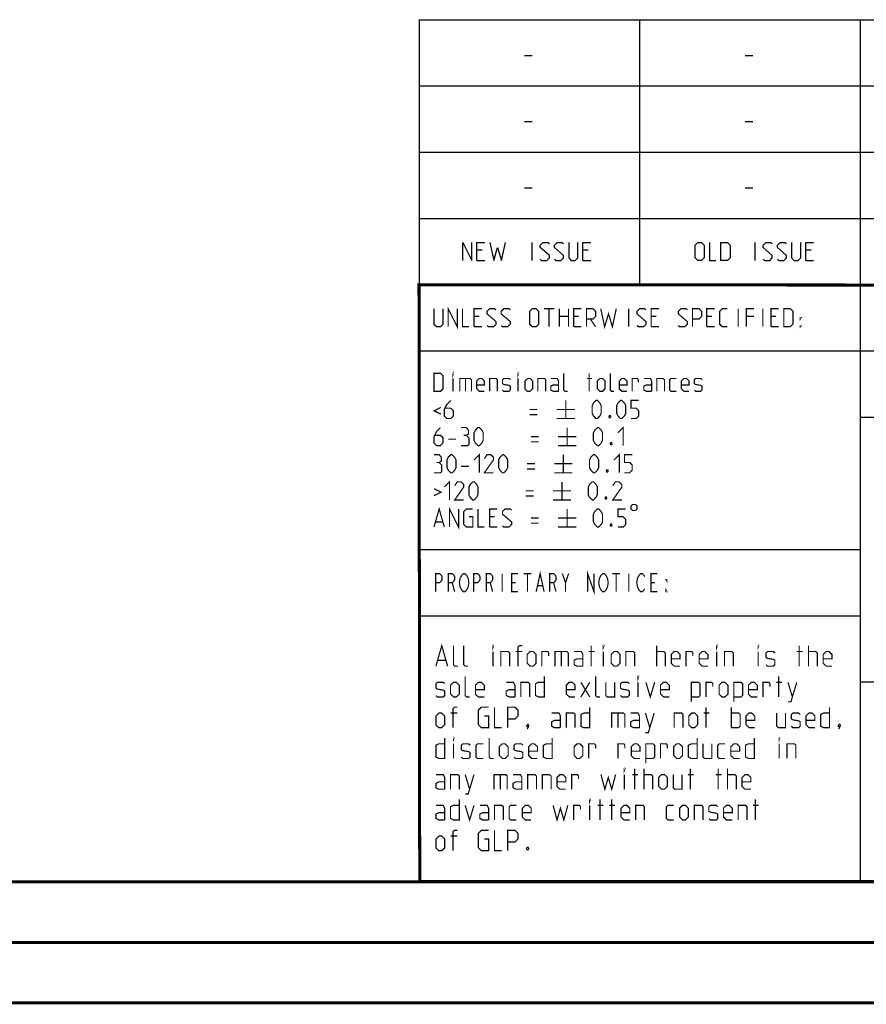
# Model space of a CAD drawing. Header units: millimetres. Extents: x 0 to 420, y 0 to 297.
# Tile 5 of 13: x 214 to 284, y 0 to 81. Entities that reach past the tile are written whole.
import ezdxf

# ---------------------------------------------------------------- set-up
doc = ezdxf.new("R2010")
doc.units = ezdxf.units.MM
doc.header["$LTSCALE"] = 23.1
doc.layers.get('0').update_dxf_attribs({"linetype": 'CONTINUOUS'})

msp = doc.modelspace()

# ---------------------------------------------------------------- linework, layer by layer
at = {"color": 2, "linetype": 'CONTINUOUS'}
for p, q in [((246.8497, 81.4948), (409.8097, 81.4948)), ((246.8497, 81.4948), (246.8497, 10.1248)), ((265.1297, 81.4948), (265.1297, 59.5348)), ((283.4097, 81.4948), (283.4097, 10.1248)), ((255.5968, 78.5355), (256.2397, 78.5355)), ((273.8768, 78.5355), (274.5197, 78.5355)), ((246.8497, 76.0048), (409.8097, 76.0048)), ((255.5968, 73.0455), (256.2397, 73.0455)), ((273.8768, 73.0455), (274.5197, 73.0455)), ((246.8497, 70.5148), (409.8097, 70.5148)), ((255.5968, 67.5555), (256.2397, 67.5555)), ((273.8768, 67.5555), (274.5197, 67.5555)), ((246.8497, 65.0248), (409.8097, 65.0248)), ((256.2218, 61.5298), (256.2218, 63.0298)), ((274.6982, 61.5298), (274.6982, 63.0298)), ((252.079, 62.387), (251.6504, 62.387)), ((260.8647, 62.387), (260.4361, 62.387)), ((279.3411, 62.387), (278.9125, 62.387)), ((251.6504, 61.5298), (252.2932, 61.5298)), ((260.4361, 61.5298), (261.0789, 61.5298)), ((278.9125, 61.5298), (279.5554, 61.5298)), ((246.8497, 59.5348), (409.8097, 59.5348)), ((246.8497, 54.0448), (356.5297, 54.0448)), ((283.4097, 48.5548), (338.2497, 48.5548)), ((246.8497, 37.5748), (283.4097, 37.5748)), ((246.8497, 32.0848), (283.4097, 32.0848)), ((283.4097, 26.5948), (301.6897, 26.5948)), ((246.8497, 10.1248), (409.8097, 10.1248))]:
    msp.add_line(p, q, dxfattribs=at)
at = {"color": 7, "linetype": 'CONTINUOUS'}
for p, q in [((246.9195, 10.2171), (246.8474, 59.5185)), ((246.8681, 59.5058), (409.628, 59.4942)), ((409.86, 10.0737), (25.007, 10.0134))]:
    msp.add_line(p, q, dxfattribs=at)
at = {"color": 2, "linetype": 'CONTINUOUS'}
for points in [[(250.4718, 61.5298), (250.4718, 63.0298), (251.2218, 61.5298), (251.2218, 63.0298)], [(251.6504, 61.5298), (251.6504, 63.0298), (252.2932, 63.0298)], [(252.7218, 63.0298), (253.0432, 61.5298), (253.3647, 62.6013), (253.6861, 61.5298), (254.0075, 63.0298)], [(256.9004, 61.637), (257.0075, 61.5298), (257.4361, 61.5298), (257.6504, 61.7441), (257.6504, 61.9584), (256.9004, 62.6013), (256.9004, 62.8155), (257.1147, 63.0298), (257.5432, 63.0298), (257.6504, 62.9227)], [(258.079, 61.637), (258.1861, 61.5298), (258.6147, 61.5298), (258.8289, 61.7441), (258.8289, 61.9584), (258.079, 62.6013), (258.079, 62.8155), (258.2932, 63.0298), (258.7218, 63.0298), (258.8289, 62.9227)], [(259.2575, 63.0298), (259.2575, 61.7441), (259.4718, 61.5298), (259.7932, 61.5298), (260.0075, 61.7441), (260.0075, 63.0298)], [(260.4361, 61.5298), (260.4361, 63.0298), (261.0789, 63.0298)], [(269.734, 61.7441), (269.734, 62.8155), (269.9482, 63.0298), (270.2697, 63.0298), (270.4839, 62.8155), (270.4839, 61.7441), (270.2697, 61.5298), (269.9482, 61.5298), (269.734, 61.7441)], [(270.9125, 63.0298), (270.9125, 61.5298), (271.4482, 61.5298)], [(271.8768, 61.5298), (271.8768, 63.0298), (272.4125, 63.0298), (272.6268, 62.8155), (272.6268, 61.7441), (272.4125, 61.5298), (271.8768, 61.5298)], [(275.3768, 61.637), (275.484, 61.5298), (275.9125, 61.5298), (276.1268, 61.7441), (276.1268, 61.9584), (275.3768, 62.6013), (275.3768, 62.8155), (275.5911, 63.0298), (276.0197, 63.0298), (276.1268, 62.9227)], [(276.5554, 61.637), (276.6625, 61.5298), (277.0911, 61.5298), (277.3054, 61.7441), (277.3054, 61.9584), (276.5554, 62.6013), (276.5554, 62.8155), (276.7697, 63.0298), (277.1982, 63.0298), (277.3054, 62.9227)], [(277.7339, 63.0298), (277.7339, 61.7441), (277.9482, 61.5298), (278.2697, 61.5298), (278.4839, 61.7441), (278.4839, 63.0298)], [(278.9125, 61.5298), (278.9125, 63.0298), (279.5554, 63.0298)]]:
    msp.add_lwpolyline(points, dxfattribs=at)
at = {"color": 7, "linetype": 'CONTINUOUS', "const_width": 0.25}
for points in [[(246.906, 9.9543), (246.8462, 59.6389)], [(246.8597, 59.511), (409.6521, 59.467)], [(409.8307, 10.048), (25, 10)], [(20, 5), (415, 5)], [(420, 0), (0, 0)]]:
    msp.add_lwpolyline(points, dxfattribs=at)
at = {"color": 2, "linetype": 'CONTINUOUS', "const_width": 0.1}
for points in [[(248.0907, 57.5398), (248.0907, 56.2541), (248.305, 56.0398), (248.6264, 56.0398), (248.8407, 56.2541), (248.8407, 57.5398)], [(249.2693, 56.0398), (249.2693, 57.5398), (250.0193, 56.0398), (250.0193, 57.5398)], [(250.4479, 57.5398), (250.4479, 56.0398), (250.9836, 56.0398)], [(251.4122, 56.0398), (251.4122, 57.5398), (252.055, 57.5398)], [(252.4836, 56.147), (252.5907, 56.0398), (253.0193, 56.0398), (253.2336, 56.2541), (253.2336, 56.4684), (252.4836, 57.1113), (252.4836, 57.3255), (252.6979, 57.5398), (253.1264, 57.5398), (253.2336, 57.4327)], [(253.6622, 56.147), (253.7693, 56.0398), (254.1979, 56.0398), (254.4122, 56.2541), (254.4122, 56.4684), (253.6622, 57.1113), (253.6622, 57.3255), (253.8764, 57.5398), (254.305, 57.5398), (254.4122, 57.4327)], [(256.0193, 56.2541), (256.0193, 57.3255), (256.2336, 57.5398), (256.555, 57.5398), (256.7693, 57.3255), (256.7693, 56.2541), (256.555, 56.0398), (256.2336, 56.0398), (256.0193, 56.2541)], [(257.1979, 57.5398), (258.055, 57.5398)], [(257.6264, 56.0398), (257.6264, 57.5398)], [(258.4836, 56.0398), (258.4836, 57.5398)], [(259.2336, 57.5398), (259.2336, 56.0398)], [(259.6622, 56.0398), (259.6622, 57.5398), (260.305, 57.5398)], [(260.7336, 56.0398), (260.7336, 57.5398), (261.2693, 57.5398), (261.4836, 57.3255), (261.4836, 56.897), (261.2693, 56.6827), (260.7336, 56.6827)], [(261.9122, 57.5398), (262.2336, 56.0398), (262.555, 57.1113), (262.8764, 56.0398), (263.1979, 57.5398)], [(264.2336, 56.0398), (264.2336, 57.5398)], [(264.9122, 56.147), (265.0193, 56.0398), (265.4479, 56.0398), (265.6622, 56.2541), (265.6622, 56.4684), (264.9122, 57.1113), (264.9122, 57.3255), (265.1265, 57.5398), (265.555, 57.5398), (265.6622, 57.4327)], [(266.0907, 56.0398), (266.0907, 57.5398), (266.7336, 57.5398)], [(268.3407, 56.147), (268.4479, 56.0398), (268.8764, 56.0398), (269.0907, 56.2541), (269.0907, 56.4684), (268.3407, 57.1113), (268.3407, 57.3255), (268.555, 57.5398), (268.9836, 57.5398), (269.0907, 57.4327)], [(269.5193, 56.0398), (269.5193, 57.5398), (270.055, 57.5398), (270.2693, 57.3255), (270.2693, 56.897), (270.055, 56.6827), (269.5193, 56.6827)], [(270.6979, 56.0398), (270.6979, 57.5398), (271.3407, 57.5398)], [(272.4122, 56.0398), (271.9836, 56.0398), (271.7693, 56.2541), (271.7693, 57.3255), (271.9836, 57.5398), (272.4122, 57.5398)], [(273.305, 56.0398), (273.305, 57.5398)], [(273.9836, 56.0398), (273.9836, 57.5398), (274.6264, 57.5398)], [(275.3407, 56.0398), (275.3407, 57.5398)], [(276.0193, 56.0398), (276.0193, 57.5398), (276.6622, 57.5398)], [(277.0907, 56.0398), (277.0907, 57.5398), (277.6265, 57.5398), (277.8407, 57.3255), (277.8407, 56.2541), (277.6265, 56.0398), (277.0907, 56.0398)], [(251.8407, 56.897), (251.4122, 56.897)], [(258.4836, 56.897), (259.2336, 56.897)], [(260.0907, 56.897), (259.6622, 56.897)], [(261.055, 56.6827), (261.4836, 56.0398)], [(266.5193, 56.897), (266.0907, 56.897)], [(271.1265, 56.897), (270.6979, 56.897)], [(274.6264, 56.897), (273.9836, 56.897)], [(276.4479, 56.897), (276.0193, 56.897)], [(278.4479, 56.6827), (278.4479, 56.7898), (278.5193, 56.7898), (278.4479, 56.6827)], [(251.4122, 56.0398), (252.055, 56.0398)], [(259.6622, 56.0398), (260.305, 56.0398)], [(266.0907, 56.0398), (266.7336, 56.0398)], [(270.6979, 56.0398), (271.3407, 56.0398)], [(276.0193, 56.0398), (276.6622, 56.0398)], [(278.4479, 56.0398), (278.4479, 56.147), (278.5193, 56.147), (278.4479, 56.0398)], [(248.0907, 50.6848), (248.0907, 52.1848), (248.6264, 52.1848), (248.8407, 51.9705), (248.8407, 50.8991), (248.6264, 50.6848), (248.0907, 50.6848)], [(249.6622, 52.0777), (249.6622, 52.1848), (249.6979, 52.1848), (249.6622, 52.0777)], [(249.6622, 50.6848), (249.6622, 51.7563)], [(250.2336, 50.6848), (250.2336, 51.7563), (251.0907, 51.7563), (251.1979, 51.6491), (251.1979, 50.6848)], [(250.6979, 51.7563), (250.6979, 50.6848)], [(252.2693, 50.6848), (251.8407, 50.6848), (251.6265, 50.8991), (251.6265, 51.542), (251.8407, 51.7563), (252.055, 51.7563), (252.2693, 51.542), (252.2693, 51.2205), (251.6265, 51.2205)], [(252.6979, 50.6848), (252.6979, 51.7563), (253.2336, 51.7563), (253.3407, 51.6491), (253.3407, 50.6848)], [(253.7693, 50.792), (253.8764, 50.6848), (254.305, 50.6848), (254.4122, 50.792), (254.4122, 51.1134), (254.305, 51.1848), (253.8764, 51.2563), (253.7693, 51.3277), (253.7693, 51.6491), (253.8764, 51.7563), (254.305, 51.7563), (254.4122, 51.6491)], [(255.055, 52.0777), (255.055, 52.1848), (255.0907, 52.1848), (255.055, 52.0777)], [(255.055, 50.6848), (255.055, 51.7563)], [(255.6264, 50.8991), (255.6264, 51.542), (255.8407, 51.7563), (256.055, 51.7563), (256.2693, 51.542), (256.2693, 50.8991), (256.055, 50.6848), (255.8407, 50.6848), (255.6264, 50.8991)], [(256.6979, 50.6848), (256.6979, 51.7563), (257.2336, 51.7563), (257.3407, 51.6491), (257.3407, 50.6848)], [(258.4122, 50.6848), (258.4122, 51.542), (258.305, 51.7563), (257.7693, 51.7563)], [(259.1622, 50.6848), (258.9479, 50.6848), (258.8407, 50.792), (258.8407, 52.1848)], [(260.7693, 51.7563), (261.1979, 51.7563)], [(260.9479, 50.6848), (260.9479, 52.1848)], [(261.6264, 50.8991), (261.6264, 51.542), (261.8407, 51.7563), (262.055, 51.7563), (262.2693, 51.542), (262.2693, 50.8991), (262.055, 50.6848), (261.8407, 50.6848), (261.6264, 50.8991)], [(263.0193, 50.6848), (262.805, 50.6848), (262.6979, 50.792), (262.6979, 52.1848)], [(264.0907, 50.6848), (263.6622, 50.6848), (263.4479, 50.8991), (263.4479, 51.542), (263.6622, 51.7563), (263.8765, 51.7563), (264.0907, 51.542), (264.0907, 51.2205), (263.4479, 51.2205)], [(264.5193, 50.6848), (264.5193, 51.7563), (264.9479, 51.7563), (265.0193, 51.6491), (265.0193, 51.4348)], [(266.1264, 50.6848), (266.1264, 51.542), (266.0193, 51.7563), (265.4836, 51.7563)], [(266.555, 50.6848), (266.555, 51.7563), (267.0907, 51.7563), (267.1979, 51.6491), (267.1979, 50.6848)], [(268.1622, 50.6848), (267.7336, 50.6848), (267.6264, 50.792), (267.6264, 51.6491), (267.7336, 51.7563), (268.1622, 51.7563)], [(269.2336, 50.6848), (268.805, 50.6848), (268.5907, 50.8991), (268.5907, 51.542), (268.805, 51.7563), (269.0193, 51.7563), (269.2336, 51.542), (269.2336, 51.2205), (268.5907, 51.2205)], [(269.6622, 50.792), (269.7693, 50.6848), (270.1979, 50.6848), (270.305, 50.792), (270.305, 51.1134), (270.1979, 51.1848), (269.7693, 51.2563), (269.6622, 51.3277), (269.6622, 51.6491), (269.7693, 51.7563), (270.1979, 51.7563), (270.305, 51.6491)], [(258.4122, 50.6848), (257.9836, 50.6848), (257.7693, 50.792), (257.7693, 51.1134), (257.9836, 51.2205), (258.4122, 51.2205)], [(266.1264, 50.6848), (265.6979, 50.6848), (265.4836, 50.792), (265.4836, 51.1134), (265.6979, 51.2205), (266.1264, 51.2205)], [(249.4836, 49.9348), (249.1622, 49.6134), (248.9479, 49.1848), (248.9479, 48.6491), (249.1622, 48.4348), (249.4836, 48.4348), (249.6979, 48.6491), (249.6979, 49.0777), (249.4836, 49.292), (249.0193, 49.292)], [(259.0193, 49.9348), (259.0193, 48.4348)], [(261.1979, 48.8634), (261.1979, 49.5063), (261.305, 49.7205), (261.5193, 49.9348), (261.6264, 49.9348), (261.8407, 49.7205), (261.9479, 49.5063), (261.9479, 48.8634), (261.8407, 48.6491), (261.6264, 48.4348), (261.5193, 48.4348), (261.305, 48.6491), (261.1979, 48.8634)], [(263.2336, 48.8634), (263.2336, 49.5063), (263.3407, 49.7205), (263.555, 49.9348), (263.6622, 49.9348), (263.8765, 49.7205), (263.9836, 49.5063), (263.9836, 48.8634), (263.8765, 48.6491), (263.6622, 48.4348), (263.555, 48.4348), (263.3407, 48.6491), (263.2336, 48.8634)], [(264.4122, 48.4348), (264.8407, 48.4348), (265.055, 48.6491), (265.055, 49.0777), (264.8407, 49.292), (264.4122, 49.292), (264.4122, 49.9348), (265.055, 49.9348)], [(248.6622, 49.3634), (248.0907, 49.0777), (248.6622, 48.792)], [(256.0193, 49.1848), (256.6622, 49.1848)], [(258.2693, 49.1848), (259.7693, 49.1848)], [(256.0193, 48.7563), (256.6622, 48.7563)], [(258.2693, 48.4348), (259.7693, 48.4348)], [(262.6979, 48.6848), (262.7336, 48.6134), (262.7336, 48.5777), (262.6979, 48.5063), (262.6265, 48.5063), (262.5907, 48.5777), (262.5907, 48.6134), (262.6265, 48.6848), (262.6979, 48.6848)], [(248.6264, 47.6848), (248.305, 47.3634), (248.0907, 46.9348), (248.0907, 46.3991), (248.305, 46.1848), (248.6264, 46.1848), (248.8407, 46.3991), (248.8407, 46.8277), (248.6264, 47.042), (248.1622, 47.042)], [(250.7693, 47.042), (250.9479, 47.1491), (250.9479, 47.4705), (250.7693, 47.6848), (250.3407, 47.6848)], [(251.4122, 46.6134), (251.4122, 47.2563), (251.5193, 47.4705), (251.7336, 47.6848), (251.8407, 47.6848), (252.055, 47.4705), (252.1622, 47.2563), (252.1622, 46.6134), (252.055, 46.3991), (251.8407, 46.1848), (251.7336, 46.1848), (251.5193, 46.3991), (251.4122, 46.6134)], [(259.1264, 47.6848), (259.1264, 46.1848)], [(261.305, 46.6134), (261.305, 47.2563), (261.4122, 47.4705), (261.6264, 47.6848), (261.7336, 47.6848), (261.9479, 47.4705), (262.055, 47.2563), (262.055, 46.6134), (261.9479, 46.3991), (261.7336, 46.1848), (261.6264, 46.1848), (261.4122, 46.3991), (261.305, 46.6134)], [(263.3407, 47.2563), (263.7693, 47.6848), (263.7693, 46.1848)], [(249.2693, 46.7205), (249.9122, 46.7205)], [(250.3407, 46.1848), (250.8765, 46.1848), (250.9836, 46.292), (250.9836, 46.8277), (250.7693, 47.042), (250.555, 47.042)], [(256.1265, 46.9348), (256.7693, 46.9348)], [(256.1265, 46.5063), (256.7693, 46.5063)], [(258.3764, 46.9348), (259.8765, 46.9348)], [(258.3764, 46.1848), (259.8765, 46.1848)], [(262.805, 46.4348), (262.8407, 46.3634), (262.8407, 46.3277), (262.805, 46.2563), (262.7336, 46.2563), (262.6979, 46.3277), (262.6979, 46.3634), (262.7336, 46.4348), (262.805, 46.4348)], [(248.5193, 44.792), (248.6979, 44.8991), (248.6979, 45.2205), (248.5193, 45.4348), (248.0907, 45.4348)], [(249.1622, 44.3634), (249.1622, 45.0063), (249.2693, 45.2205), (249.4836, 45.4348), (249.5907, 45.4348), (249.805, 45.2205), (249.9122, 45.0063), (249.9122, 44.3634), (249.805, 44.1491), (249.5907, 43.9348), (249.4836, 43.9348), (249.2693, 44.1491), (249.1622, 44.3634)], [(251.4122, 45.0063), (251.8407, 45.4348), (251.8407, 43.9348)], [(253.0193, 43.9348), (252.2693, 43.9348), (253.0193, 45.0063), (253.0193, 45.2205), (252.805, 45.4348), (252.4836, 45.4348), (252.2693, 45.1134)], [(253.4479, 44.3634), (253.4479, 45.0063), (253.555, 45.2205), (253.7693, 45.4348), (253.8764, 45.4348), (254.0907, 45.2205), (254.1979, 45.0063), (254.1979, 44.3634), (254.0907, 44.1491), (253.8764, 43.9348), (253.7693, 43.9348), (253.555, 44.1491), (253.4479, 44.3634)], [(258.805, 45.4348), (258.805, 43.9348)], [(260.9836, 44.3634), (260.9836, 45.0063), (261.0907, 45.2205), (261.305, 45.4348), (261.4122, 45.4348), (261.6264, 45.2205), (261.7336, 45.0063), (261.7336, 44.3634), (261.6264, 44.1491), (261.4122, 43.9348), (261.305, 43.9348), (261.0907, 44.1491), (260.9836, 44.3634)], [(263.0193, 45.0063), (263.4479, 45.4348), (263.4479, 43.9348)], [(263.8765, 43.9348), (264.305, 43.9348), (264.5193, 44.1491), (264.5193, 44.5777), (264.305, 44.792), (263.8765, 44.792), (263.8765, 45.4348), (264.5193, 45.4348)], [(248.0907, 43.9348), (248.6264, 43.9348), (248.7336, 44.042), (248.7336, 44.5777), (248.5193, 44.792), (248.305, 44.792)], [(250.3407, 44.4705), (250.9836, 44.4705)], [(255.805, 44.6848), (256.4479, 44.6848)], [(255.805, 44.2563), (256.4479, 44.2563)], [(258.055, 44.6848), (259.555, 44.6848)], [(262.4836, 44.1848), (262.5193, 44.1134), (262.5193, 44.0777), (262.4836, 44.0063), (262.4122, 44.0063), (262.3764, 44.0777), (262.3764, 44.1134), (262.4122, 44.1848), (262.4836, 44.1848)], [(248.9479, 42.7563), (249.3765, 43.1848), (249.3765, 41.6848)], [(258.055, 43.9348), (259.555, 43.9348)], [(248.0907, 42.6134), (248.6622, 42.3277), (248.0907, 42.042)], [(250.555, 41.6848), (249.805, 41.6848), (250.555, 42.7563), (250.555, 42.9705), (250.3407, 43.1848), (250.0193, 43.1848), (249.805, 42.8634)], [(250.9836, 42.1134), (250.9836, 42.7563), (251.0907, 42.9705), (251.305, 43.1848), (251.4122, 43.1848), (251.6265, 42.9705), (251.7336, 42.7563), (251.7336, 42.1134), (251.6265, 41.8991), (251.4122, 41.6848), (251.305, 41.6848), (251.0907, 41.8991), (250.9836, 42.1134)], [(255.6979, 42.4348), (256.3407, 42.4348)], [(257.9479, 42.4348), (259.4479, 42.4348)], [(258.6979, 43.1848), (258.6979, 41.6848)], [(260.8764, 42.1134), (260.8764, 42.7563), (260.9836, 42.9705), (261.1979, 43.1848), (261.305, 43.1848), (261.5193, 42.9705), (261.6264, 42.7563), (261.6264, 42.1134), (261.5193, 41.8991), (261.305, 41.6848), (261.1979, 41.6848), (260.9836, 41.8991), (260.8764, 42.1134)], [(263.6622, 41.6848), (262.9122, 41.6848), (263.6622, 42.7563), (263.6622, 42.9705), (263.4479, 43.1848), (263.1264, 43.1848), (262.9122, 42.8634)], [(255.6979, 42.0063), (256.3407, 42.0063)], [(257.9479, 41.6848), (259.4479, 41.6848)], [(262.3764, 41.9348), (262.4122, 41.8634), (262.4122, 41.8277), (262.3764, 41.7563), (262.305, 41.7563), (262.2693, 41.8277), (262.2693, 41.8634), (262.305, 41.9348), (262.3764, 41.9348)], [(248.0907, 39.4348), (248.5193, 40.9348), (248.9479, 39.4348)], [(249.3765, 39.4348), (249.3765, 40.9348), (250.1265, 39.4348), (250.1265, 40.9348)], [(250.9836, 40.292), (251.305, 40.292), (251.305, 39.4348), (250.7693, 39.4348), (250.555, 39.6491), (250.555, 40.7205), (250.7693, 40.9348), (251.305, 40.9348)], [(251.7336, 40.9348), (251.7336, 39.4348), (252.2693, 39.4348)], [(252.6979, 39.4348), (252.6979, 40.9348), (253.3407, 40.9348)], [(253.7693, 39.542), (253.8764, 39.4348), (254.305, 39.4348), (254.5193, 39.6491), (254.5193, 39.8634), (253.7693, 40.5063), (253.7693, 40.7205), (253.9836, 40.9348), (254.4122, 40.9348), (254.5193, 40.8277)], [(259.1264, 40.9348), (259.1264, 39.4348)], [(261.305, 39.8634), (261.305, 40.5063), (261.4122, 40.7205), (261.6264, 40.9348), (261.7336, 40.9348), (261.9479, 40.7205), (262.055, 40.5063), (262.055, 39.8634), (261.9479, 39.6491), (261.7336, 39.4348), (261.6264, 39.4348), (261.4122, 39.6491), (261.305, 39.8634)], [(263.3407, 39.4348), (263.7693, 39.4348), (263.9836, 39.6491), (263.9836, 40.0777), (263.7693, 40.292), (263.3407, 40.292), (263.3407, 40.9348), (263.9836, 40.9348)], [(264.4122, 41.1848), (264.4122, 40.9348), (264.5372, 40.8098), (264.7872, 40.8098), (264.9122, 40.9348), (264.9122, 41.1848), (264.7872, 41.3098), (264.5372, 41.3098), (264.4122, 41.1848)], [(253.1264, 40.292), (252.6979, 40.292)], [(256.1265, 40.1848), (256.7693, 40.1848)], [(258.3764, 40.1848), (259.8765, 40.1848)], [(248.2336, 39.8634), (248.805, 39.8634)], [(252.6979, 39.4348), (253.3407, 39.4348)], [(256.1265, 39.7563), (256.7693, 39.7563)], [(258.3764, 39.4348), (259.8765, 39.4348)], [(262.805, 39.6848), (262.8407, 39.6134), (262.8407, 39.5777), (262.805, 39.5063), (262.7336, 39.5063), (262.6979, 39.5777), (262.6979, 39.6134), (262.7336, 39.6848), (262.805, 39.6848)], [(248.2247, 34.0798), (248.2247, 35.5798), (248.5528, 35.5798), (248.684, 35.4548), (248.7497, 35.3298), (248.7497, 35.0798), (248.684, 34.9548), (248.5528, 34.8298), (248.2247, 34.8298)], [(249.2747, 34.0798), (249.2747, 35.5798), (249.6028, 35.5798), (249.734, 35.4548), (249.7997, 35.3298), (249.7997, 35.0798), (249.734, 34.9548), (249.6028, 34.8298), (249.2747, 34.8298)], [(250.8497, 34.3298), (250.784, 34.2048), (250.6528, 34.0798), (250.5215, 34.0798), (250.3903, 34.2048), (250.3247, 34.3298), (250.259, 34.4548), (250.1934, 34.8298), (250.259, 35.2048), (250.3247, 35.3298), (250.3903, 35.4548), (250.5215, 35.5798), (250.6528, 35.5798), (250.784, 35.4548), (250.8497, 35.3298), (250.9153, 35.2048), (250.9809, 34.8298), (250.9153, 34.4548), (250.8497, 34.3298)], [(251.3747, 34.0798), (251.3747, 35.5798), (251.7028, 35.5798), (251.834, 35.4548), (251.8997, 35.3298), (251.8997, 35.0798), (251.834, 34.9548), (251.7028, 34.8298), (251.3747, 34.8298)], [(252.4247, 34.0798), (252.4247, 35.5798), (252.7528, 35.5798), (252.884, 35.4548), (252.9497, 35.3298), (252.9497, 35.0798), (252.884, 34.9548), (252.7528, 34.8298), (252.4247, 34.8298)], [(253.7372, 35.5798), (253.7372, 34.0798)], [(255.0497, 34.0798), (254.5247, 34.0798), (254.5247, 35.5798), (255.0497, 35.5798)], [(255.509, 35.5798), (256.1653, 35.5798)], [(255.8372, 35.5798), (255.8372, 34.0798)], [(256.559, 34.0798), (256.8872, 35.5798), (257.2153, 34.0798)], [(257.6747, 34.0798), (257.6747, 35.5798), (258.0028, 35.5798), (258.134, 35.4548), (258.1997, 35.3298), (258.1997, 35.0798), (258.134, 34.9548), (258.0028, 34.8298), (257.6747, 34.8298)], [(258.7247, 35.5798), (258.9872, 34.8298), (258.9872, 34.0798)], [(258.9872, 34.8298), (259.2497, 35.5798)], [(260.8247, 34.0798), (260.8247, 35.5798), (261.3497, 34.0798), (261.3497, 35.5798)], [(262.3997, 34.3298), (262.334, 34.2048), (262.2028, 34.0798), (262.0715, 34.0798), (261.9403, 34.2048), (261.8747, 34.3298), (261.809, 34.4548), (261.7434, 34.8298), (261.809, 35.2048), (261.8747, 35.3298), (261.9403, 35.4548), (262.0715, 35.5798), (262.2028, 35.5798), (262.334, 35.4548), (262.3997, 35.3298), (262.4653, 35.2048), (262.5309, 34.8298), (262.4653, 34.4548), (262.3997, 34.3298)], [(262.859, 35.5798), (263.5153, 35.5798)], [(263.1872, 35.5798), (263.1872, 34.0798)], [(264.2372, 35.5798), (264.2372, 34.0798)], [(265.5497, 34.3298), (265.484, 34.2048), (265.3528, 34.0798), (265.2215, 34.0798), (265.0903, 34.2048), (265.0247, 34.3298), (264.959, 34.4548), (264.8934, 34.8298), (264.959, 35.2048), (265.0247, 35.3298), (265.0903, 35.4548), (265.2215, 35.5798), (265.3528, 35.5798), (265.484, 35.4548), (265.5497, 35.3298)], [(266.5997, 34.0798), (266.0747, 34.0798), (266.0747, 35.5798), (266.5997, 35.5798)], [(267.3872, 35.0798), (267.3872, 34.9548), (267.3215, 35.0798), (267.3872, 35.0798)], [(249.6028, 34.8298), (249.7997, 34.0798)], [(252.7528, 34.8298), (252.9497, 34.0798)], [(254.5247, 34.8298), (254.8528, 34.8298)], [(256.6903, 34.5798), (257.084, 34.5798)], [(258.0028, 34.8298), (258.1997, 34.0798)], [(266.0747, 34.8298), (266.4028, 34.8298)], [(267.3872, 34.0798), (267.3215, 34.0798), (267.3215, 34.2048), (267.3872, 34.0798)], [(248.2479, 27.9048), (248.7336, 29.6048), (249.2193, 27.9048)], [(250.0693, 27.9048), (249.8265, 27.9048), (249.705, 28.0263), (249.705, 29.6048)], [(250.9193, 27.9048), (250.6765, 27.9048), (250.555, 28.0263), (250.555, 29.6048)], [(252.9836, 29.4834), (252.9836, 29.6048), (253.0241, 29.6048), (252.9836, 29.4834)], [(255.0479, 27.9048), (255.0479, 29.4834), (255.1693, 29.6048), (255.4122, 29.6048)], [(261.1193, 27.9048), (261.1193, 29.6048)], [(262.1312, 29.4834), (262.1312, 29.6048), (262.1717, 29.6048), (262.1312, 29.4834)], [(266.5431, 27.9048), (266.5431, 29.6048)], [(271.5217, 29.4834), (271.5217, 29.6048), (271.5622, 29.6048), (271.5217, 29.4834)], [(274.9622, 29.4834), (274.9622, 29.6048), (275.0026, 29.6048), (274.9622, 29.4834)], [(278.3622, 27.9048), (278.3622, 29.6048)], [(279.1312, 27.9048), (279.1312, 29.6048)], [(252.9836, 27.9048), (252.9836, 29.1191)], [(253.6312, 27.9048), (253.6312, 29.1191), (254.2384, 29.1191), (254.3598, 28.9977), (254.3598, 27.9048)], [(255.4122, 29.1191), (254.8455, 29.1191)], [(255.8169, 28.1477), (255.8169, 28.8763), (256.0598, 29.1191), (256.3026, 29.1191), (256.5455, 28.8763), (256.5455, 28.1477), (256.3026, 27.9048), (256.0598, 27.9048), (255.8169, 28.1477)], [(257.0312, 27.9048), (257.0312, 29.1191), (257.5169, 29.1191), (257.5979, 28.9977), (257.5979, 28.7548)], [(258.1241, 27.9048), (258.1241, 29.1191), (259.0955, 29.1191), (259.2169, 28.9977), (259.2169, 27.9048)], [(258.6502, 29.1191), (258.6502, 27.9048)], [(260.4312, 27.9048), (260.4312, 28.8763), (260.3098, 29.1191), (259.7026, 29.1191)], [(260.9169, 29.1191), (261.4026, 29.1191)], [(262.1312, 27.9048), (262.1312, 29.1191)], [(262.7788, 28.1477), (262.7788, 28.8763), (263.0217, 29.1191), (263.2646, 29.1191), (263.5074, 28.8763), (263.5074, 28.1477), (263.2646, 27.9048), (263.0217, 27.9048), (262.7788, 28.1477)], [(263.9931, 27.9048), (263.9931, 29.1191), (264.6003, 29.1191), (264.7217, 28.9977), (264.7217, 27.9048)], [(266.5431, 29.1191), (267.1502, 29.1191), (267.2717, 28.9977), (267.2717, 27.9048)], [(268.486, 27.9048), (268.0002, 27.9048), (267.7574, 28.1477), (267.7574, 28.8763), (268.0002, 29.1191), (268.2431, 29.1191), (268.486, 28.8763), (268.486, 28.512), (267.7574, 28.512)], [(268.9717, 27.9048), (268.9717, 29.1191), (269.4574, 29.1191), (269.5384, 28.9977), (269.5384, 28.7548)], [(270.7931, 27.9048), (270.3074, 27.9048), (270.0645, 28.1477), (270.0645, 28.8763), (270.3074, 29.1191), (270.5503, 29.1191), (270.7931, 28.8763), (270.7931, 28.512), (270.0645, 28.512)], [(271.5217, 27.9048), (271.5217, 29.1191)], [(272.1693, 27.9048), (272.1693, 29.1191), (272.7764, 29.1191), (272.8979, 28.9977), (272.8979, 27.9048)], [(274.9622, 27.9048), (274.9622, 29.1191)], [(275.6098, 28.0263), (275.7312, 27.9048), (276.2169, 27.9048), (276.3384, 28.0263), (276.3384, 28.3905), (276.2169, 28.4715), (275.7312, 28.5524), (275.6098, 28.6334), (275.6098, 28.9977), (275.7312, 29.1191), (276.2169, 29.1191), (276.3384, 28.9977)], [(278.1598, 29.1191), (278.6455, 29.1191)], [(279.1312, 29.1191), (279.7384, 29.1191), (279.8598, 28.9977), (279.8598, 27.9048)], [(281.0741, 27.9048), (280.5884, 27.9048), (280.3455, 28.1477), (280.3455, 28.8763), (280.5884, 29.1191), (280.8312, 29.1191), (281.0741, 28.8763), (281.0741, 28.512), (280.3455, 28.512)], [(248.4098, 28.3905), (249.0574, 28.3905)], [(260.4312, 27.9048), (259.9455, 27.9048), (259.7026, 28.0263), (259.7026, 28.3905), (259.9455, 28.512), (260.4312, 28.512)], [(251.0407, 25.3548), (250.7979, 25.3548), (250.6765, 25.4763), (250.6765, 27.0548)], [(257.2336, 27.0548), (257.2336, 25.3548), (256.7479, 25.3548), (256.505, 25.4763), (256.505, 26.4477), (256.7479, 26.5691), (257.2336, 26.5691)], [(261.8479, 25.3548), (261.605, 25.3548), (261.4836, 25.4763), (261.4836, 27.0548)], [(265.005, 26.9334), (265.005, 27.0548), (265.0455, 27.0548), (265.005, 26.9334)], [(276.6622, 25.3548), (276.6622, 27.0548)], [(248.2479, 25.4763), (248.3693, 25.3548), (248.855, 25.3548), (248.9765, 25.4763), (248.9765, 25.8405), (248.855, 25.9215), (248.3693, 26.0024), (248.2479, 26.0834), (248.2479, 26.4477), (248.3693, 26.5691), (248.855, 26.5691), (248.9765, 26.4477)], [(249.4622, 25.5977), (249.4622, 26.3263), (249.705, 26.5691), (249.9479, 26.5691), (250.1907, 26.3263), (250.1907, 25.5977), (249.9479, 25.3548), (249.705, 25.3548), (249.4622, 25.5977)], [(252.255, 25.3548), (251.7693, 25.3548), (251.5264, 25.5977), (251.5264, 26.3263), (251.7693, 26.5691), (252.0122, 26.5691), (252.255, 26.3263), (252.255, 25.962), (251.5264, 25.962)], [(254.805, 25.3548), (254.805, 26.3263), (254.6836, 26.5691), (254.0764, 26.5691)], [(255.2907, 25.3548), (255.2907, 26.5691), (255.8979, 26.5691), (256.0193, 26.4477), (256.0193, 25.3548)], [(259.7836, 25.3548), (259.2979, 25.3548), (259.055, 25.5977), (259.055, 26.3263), (259.2979, 26.5691), (259.5407, 26.5691), (259.7836, 26.3263), (259.7836, 25.962), (259.055, 25.962)], [(260.2693, 25.3548), (260.9979, 26.5691)], [(260.2693, 26.5691), (260.9979, 25.3548)], [(262.3336, 26.5691), (262.3336, 25.4763), (262.455, 25.3548), (263.0622, 25.3548), (263.0622, 26.5691)], [(263.5479, 25.4763), (263.6693, 25.3548), (264.155, 25.3548), (264.2764, 25.4763), (264.2764, 25.8405), (264.155, 25.9215), (263.6693, 26.0024), (263.5479, 26.0834), (263.5479, 26.4477), (263.6693, 26.5691), (264.155, 26.5691), (264.2764, 26.4477)], [(265.005, 25.3548), (265.005, 26.5691)], [(265.6526, 26.5691), (266.0169, 25.3548), (266.3812, 26.5691)], [(267.5955, 25.3548), (267.1098, 25.3548), (266.8669, 25.5977), (266.8669, 26.3263), (267.1098, 26.5691), (267.3526, 26.5691), (267.5955, 26.3263), (267.5955, 25.962), (266.8669, 25.962)], [(269.4169, 24.9501), (269.4169, 26.5691), (270.0241, 26.5691), (270.1455, 26.4477), (270.1455, 25.4763), (270.0241, 25.3548), (269.4169, 25.3548)], [(270.6312, 25.3548), (270.6312, 26.5691), (271.1169, 26.5691), (271.1979, 26.4477), (271.1979, 26.2048)], [(271.7241, 25.5977), (271.7241, 26.3263), (271.9669, 26.5691), (272.2098, 26.5691), (272.4526, 26.3263), (272.4526, 25.5977), (272.2098, 25.3548), (271.9669, 25.3548), (271.7241, 25.5977)], [(272.9383, 24.9501), (272.9383, 26.5691), (273.5455, 26.5691), (273.6669, 26.4477), (273.6669, 25.4763), (273.5455, 25.3548), (272.9383, 25.3548)], [(274.8812, 25.3548), (274.3955, 25.3548), (274.1526, 25.5977), (274.1526, 26.3263), (274.3955, 26.5691), (274.6383, 26.5691), (274.8812, 26.3263), (274.8812, 25.962), (274.1526, 25.962)], [(275.3669, 25.3548), (275.3669, 26.5691), (275.8526, 26.5691), (275.9336, 26.4477), (275.9336, 26.2048)], [(276.4598, 26.5691), (276.9455, 26.5691)], [(277.4312, 24.9501), (277.6741, 24.9501), (278.1598, 26.5691)], [(277.4312, 26.5691), (277.7955, 25.3548)], [(254.805, 25.3548), (254.3193, 25.3548), (254.0764, 25.4763), (254.0764, 25.8405), (254.3193, 25.962), (254.805, 25.962)], [(249.6645, 22.8048), (249.6645, 24.3834), (249.786, 24.5048), (250.0288, 24.5048)], [(252.255, 23.7763), (252.6193, 23.7763), (252.6193, 22.8048), (252.0122, 22.8048), (251.7693, 23.0477), (251.7693, 24.262), (252.0122, 24.5048), (252.6193, 24.5048)], [(253.105, 24.5048), (253.105, 22.8048), (253.7122, 22.8048)], [(254.1979, 22.8048), (254.1979, 24.5048), (254.805, 24.5048), (255.0479, 24.262), (255.0479, 23.7763), (254.805, 23.5334), (254.1979, 23.5334)], [(260.9979, 24.5048), (260.9979, 22.8048), (260.5122, 22.8048), (260.2693, 22.9263), (260.2693, 23.8977), (260.5122, 24.0191), (260.9979, 24.0191)], [(270.6312, 22.8048), (270.6312, 24.5048)], [(272.736, 22.8048), (272.736, 24.5048)], [(280.8717, 24.5048), (280.8717, 22.8048), (280.386, 22.8048), (280.1431, 22.9263), (280.1431, 23.8977), (280.386, 24.0191), (280.8717, 24.0191)], [(248.2479, 23.0477), (248.2479, 23.7763), (248.4907, 24.0191), (248.7336, 24.0191), (248.9765, 23.7763), (248.9765, 23.0477), (248.7336, 22.8048), (248.4907, 22.8048), (248.2479, 23.0477)], [(250.0288, 24.0191), (249.4622, 24.0191)], [(258.5693, 22.8048), (258.5693, 23.7763), (258.4479, 24.0191), (257.8407, 24.0191)], [(259.055, 22.8048), (259.055, 24.0191), (259.6622, 24.0191), (259.7836, 23.8977), (259.7836, 22.8048)], [(262.8193, 22.8048), (262.8193, 24.0191), (263.7907, 24.0191), (263.9122, 23.8977), (263.9122, 22.8048)], [(263.3455, 24.0191), (263.3455, 22.8048)], [(265.1265, 22.8048), (265.1265, 23.7763), (265.005, 24.0191), (264.3979, 24.0191)], [(265.6122, 22.4001), (265.855, 22.4001), (266.3407, 24.0191)], [(265.6122, 24.0191), (265.9765, 22.8048)], [(268.0002, 22.8048), (268.0002, 24.0191), (268.6074, 24.0191), (268.7288, 23.8977), (268.7288, 22.8048)], [(269.2145, 23.0477), (269.2145, 23.7763), (269.4574, 24.0191), (269.7003, 24.0191), (269.9431, 23.7763), (269.9431, 23.0477), (269.7003, 22.8048), (269.4574, 22.8048), (269.2145, 23.0477)], [(270.4288, 24.0191), (270.9145, 24.0191)], [(272.736, 24.0191), (273.3431, 24.0191), (273.4646, 23.8977), (273.4646, 22.9263), (273.3431, 22.8048), (272.736, 22.8048)], [(274.6788, 22.8048), (274.1931, 22.8048), (273.9503, 23.0477), (273.9503, 23.7763), (274.1931, 24.0191), (274.436, 24.0191), (274.6788, 23.7763), (274.6788, 23.412), (273.9503, 23.412)], [(276.5002, 24.0191), (276.5002, 22.9263), (276.6217, 22.8048), (277.2288, 22.8048), (277.2288, 24.0191)], [(277.7145, 22.9263), (277.836, 22.8048), (278.3217, 22.8048), (278.4431, 22.9263), (278.4431, 23.2905), (278.3217, 23.3715), (277.836, 23.4524), (277.7145, 23.5334), (277.7145, 23.8977), (277.836, 24.0191), (278.3217, 24.0191), (278.4431, 23.8977)], [(279.6574, 22.8048), (279.1717, 22.8048), (278.9288, 23.0477), (278.9288, 23.7763), (279.1717, 24.0191), (279.4145, 24.0191), (279.6574, 23.7763), (279.6574, 23.412), (278.9288, 23.412)], [(255.8979, 23.0882), (255.9383, 23.0072), (255.9383, 22.9667), (255.8574, 22.8858), (255.8169, 22.8858), (255.7764, 22.9263), (255.7764, 22.9667), (255.8169, 23.0477), (255.8574, 23.0882), (255.8979, 23.0882)], [(255.9383, 22.9667), (255.8979, 22.8453), (255.8169, 22.6834)], [(258.5693, 22.8048), (258.0836, 22.8048), (257.8407, 22.9263), (257.8407, 23.2905), (258.0836, 23.412), (258.5693, 23.412)], [(265.1265, 22.8048), (264.6407, 22.8048), (264.3979, 22.9263), (264.3979, 23.2905), (264.6407, 23.412), (265.1265, 23.412)], [(281.7217, 23.0882), (281.7622, 23.0072), (281.7622, 22.9667), (281.6812, 22.8858), (281.6407, 22.8858), (281.6003, 22.9263), (281.6003, 22.9667), (281.6407, 23.0477), (281.6812, 23.0882), (281.7217, 23.0882)], [(281.7622, 22.9667), (281.7217, 22.8453), (281.6407, 22.6834)], [(248.9765, 21.9548), (248.9765, 20.2548), (248.4907, 20.2548), (248.2479, 20.3763), (248.2479, 21.3477), (248.4907, 21.4691), (248.9765, 21.4691)], [(249.705, 21.8334), (249.705, 21.9548), (249.7455, 21.9548), (249.705, 21.8334)], [(249.705, 20.2548), (249.705, 21.4691)], [(250.3526, 20.3763), (250.4741, 20.2548), (250.9598, 20.2548), (251.0812, 20.3763), (251.0812, 20.7405), (250.9598, 20.8215), (250.4741, 20.9024), (250.3526, 20.9834), (250.3526, 21.3477), (250.4741, 21.4691), (250.9598, 21.4691), (251.0812, 21.3477)], [(252.1741, 20.2548), (251.6884, 20.2548), (251.5669, 20.3763), (251.5669, 21.3477), (251.6884, 21.4691), (252.1741, 21.4691)], [(253.0241, 20.2548), (252.7812, 20.2548), (252.6598, 20.3763), (252.6598, 21.9548)], [(253.5098, 20.4977), (253.5098, 21.2263), (253.7526, 21.4691), (253.9955, 21.4691), (254.2384, 21.2263), (254.2384, 20.4977), (253.9955, 20.2548), (253.7526, 20.2548), (253.5098, 20.4977)], [(254.7241, 20.3763), (254.8455, 20.2548), (255.3312, 20.2548), (255.4526, 20.3763), (255.4526, 20.7405), (255.3312, 20.8215), (254.8455, 20.9024), (254.7241, 20.9834), (254.7241, 21.3477), (254.8455, 21.4691), (255.3312, 21.4691), (255.4526, 21.3477)], [(256.6669, 20.2548), (256.1812, 20.2548), (255.9383, 20.4977), (255.9383, 21.2263), (256.1812, 21.4691), (256.4241, 21.4691), (256.6669, 21.2263), (256.6669, 20.862), (255.9383, 20.862)], [(257.8812, 21.9548), (257.8812, 20.2548), (257.3955, 20.2548), (257.1526, 20.3763), (257.1526, 21.3477), (257.3955, 21.4691), (257.8812, 21.4691)], [(259.7026, 20.4977), (259.7026, 21.2263), (259.9455, 21.4691), (260.1884, 21.4691), (260.4312, 21.2263), (260.4312, 20.4977), (260.1884, 20.2548), (259.9455, 20.2548), (259.7026, 20.4977)], [(260.9169, 20.2548), (260.9169, 21.4691), (261.4026, 21.4691), (261.4836, 21.3477), (261.4836, 21.1048)], [(263.3455, 20.2548), (263.3455, 21.4691), (263.8312, 21.4691), (263.9122, 21.3477), (263.9122, 21.1048)], [(265.1669, 20.2548), (264.6812, 20.2548), (264.4383, 20.4977), (264.4383, 21.2263), (264.6812, 21.4691), (264.9241, 21.4691), (265.1669, 21.2263), (265.1669, 20.862), (264.4383, 20.862)], [(265.6526, 19.8501), (265.6526, 21.4691), (266.2598, 21.4691), (266.3812, 21.3477), (266.3812, 20.3763), (266.2598, 20.2548), (265.6526, 20.2548)], [(266.8669, 20.2548), (266.8669, 21.4691), (267.3526, 21.4691), (267.4336, 21.3477), (267.4336, 21.1048)], [(267.9598, 20.4977), (267.9598, 21.2263), (268.2026, 21.4691), (268.4455, 21.4691), (268.6884, 21.2263), (268.6884, 20.4977), (268.4455, 20.2548), (268.2026, 20.2548), (267.9598, 20.4977)], [(269.9026, 21.9548), (269.9026, 20.2548), (269.4169, 20.2548), (269.1741, 20.3763), (269.1741, 21.3477), (269.4169, 21.4691), (269.9026, 21.4691)], [(270.3884, 21.4691), (270.3884, 20.3763), (270.5098, 20.2548), (271.1169, 20.2548), (271.1169, 21.4691)], [(272.2098, 20.2548), (271.7241, 20.2548), (271.6026, 20.3763), (271.6026, 21.3477), (271.7241, 21.4691), (272.2098, 21.4691)], [(273.4241, 20.2548), (272.9383, 20.2548), (272.6955, 20.4977), (272.6955, 21.2263), (272.9383, 21.4691), (273.1812, 21.4691), (273.4241, 21.2263), (273.4241, 20.862), (272.6955, 20.862)], [(274.6383, 21.9548), (274.6383, 20.2548), (274.1526, 20.2548), (273.9098, 20.3763), (273.9098, 21.3477), (274.1526, 21.4691), (274.6383, 21.4691)], [(276.7026, 21.8334), (276.7026, 21.9548), (276.7431, 21.9548), (276.7026, 21.8334)], [(276.7026, 20.2548), (276.7026, 21.4691)], [(277.3503, 20.2548), (277.3503, 21.4691), (277.9574, 21.4691), (278.0788, 21.3477), (278.0788, 20.2548)], [(248.9765, 17.7048), (248.9765, 18.6763), (248.855, 18.9191), (248.2479, 18.9191)], [(249.4622, 17.7048), (249.4622, 18.9191), (250.0693, 18.9191), (250.1907, 18.7977), (250.1907, 17.7048)], [(250.6765, 17.3001), (250.9193, 17.3001), (251.405, 18.9191)], [(250.6765, 18.9191), (251.0407, 17.7048)], [(253.0645, 17.7048), (253.0645, 18.9191), (254.036, 18.9191), (254.1574, 18.7977), (254.1574, 17.7048)], [(253.5907, 18.9191), (253.5907, 17.7048)], [(255.3717, 17.7048), (255.3717, 18.6763), (255.2503, 18.9191), (254.6431, 18.9191)], [(255.8574, 17.7048), (255.8574, 18.9191), (256.4646, 18.9191), (256.586, 18.7977), (256.586, 17.7048)], [(257.0717, 17.7048), (257.0717, 18.9191), (257.6788, 18.9191), (257.8003, 18.7977), (257.8003, 17.7048)], [(259.0145, 17.7048), (258.5288, 17.7048), (258.286, 17.9477), (258.286, 18.6763), (258.5288, 18.9191), (258.7717, 18.9191), (259.0145, 18.6763), (259.0145, 18.312), (258.286, 18.312)], [(259.5003, 17.7048), (259.5003, 18.9191), (259.986, 18.9191), (260.0669, 18.7977), (260.0669, 18.5548)], [(261.9288, 18.9191), (262.2527, 17.7048), (262.536, 18.6763), (262.8193, 17.7048), (263.1431, 18.9191)], [(263.8717, 19.2834), (263.8717, 19.4048), (263.9122, 19.4048), (263.8717, 19.2834)], [(263.8717, 17.7048), (263.8717, 18.9191)], [(264.5193, 18.9191), (265.005, 18.9191)], [(264.7217, 17.7048), (264.7217, 19.4048)], [(265.4907, 17.7048), (265.4907, 19.4048)], [(265.4907, 18.9191), (266.0979, 18.9191), (266.2193, 18.7977), (266.2193, 17.7048)], [(266.705, 17.9477), (266.705, 18.6763), (266.9479, 18.9191), (267.1907, 18.9191), (267.4336, 18.6763), (267.4336, 17.9477), (267.1907, 17.7048), (266.9479, 17.7048), (266.705, 17.9477)], [(267.9193, 18.9191), (267.9193, 17.8263), (268.0407, 17.7048), (268.6479, 17.7048), (268.6479, 18.9191)], [(269.1336, 18.9191), (269.6193, 18.9191)], [(269.336, 17.7048), (269.336, 19.4048)], [(271.4407, 18.9191), (271.9264, 18.9191)], [(271.6431, 17.7048), (271.6431, 19.4048)], [(272.4122, 17.7048), (272.4122, 19.4048)], [(272.4122, 18.9191), (273.0193, 18.9191), (273.1407, 18.7977), (273.1407, 17.7048)], [(274.355, 17.7048), (273.8693, 17.7048), (273.6264, 17.9477), (273.6264, 18.6763), (273.8693, 18.9191), (274.1122, 18.9191), (274.355, 18.6763), (274.355, 18.312), (273.6264, 18.312)], [(248.9765, 17.7048), (248.4907, 17.7048), (248.2479, 17.8263), (248.2479, 18.1905), (248.4907, 18.312), (248.9765, 18.312)], [(255.3717, 17.7048), (254.886, 17.7048), (254.6431, 17.8263), (254.6431, 18.1905), (254.886, 18.312), (255.3717, 18.312)], [(248.9765, 15.1548), (248.9765, 16.1263), (248.855, 16.3691), (248.2479, 16.3691)], [(250.1907, 16.8548), (250.1907, 15.1548), (249.705, 15.1548), (249.4622, 15.2763), (249.4622, 16.2477), (249.705, 16.3691), (250.1907, 16.3691)], [(250.6765, 16.3691), (251.0407, 15.1548), (251.405, 16.3691)], [(252.6193, 15.1548), (252.6193, 16.1263), (252.4979, 16.3691), (251.8907, 16.3691)], [(253.105, 15.1548), (253.105, 16.3691), (253.7122, 16.3691), (253.8336, 16.2477), (253.8336, 15.1548)], [(254.9264, 15.1548), (254.4407, 15.1548), (254.3193, 15.2763), (254.3193, 16.2477), (254.4407, 16.3691), (254.9264, 16.3691)], [(256.1407, 15.1548), (255.655, 15.1548), (255.4122, 15.3977), (255.4122, 16.1263), (255.655, 16.3691), (255.8979, 16.3691), (256.1407, 16.1263), (256.1407, 15.762), (255.4122, 15.762)], [(257.9622, 16.3691), (258.286, 15.1548), (258.5693, 16.1263), (258.8526, 15.1548), (259.1765, 16.3691)], [(259.6622, 15.1548), (259.6622, 16.3691), (260.1479, 16.3691), (260.2288, 16.2477), (260.2288, 16.0048)], [(260.9979, 16.7334), (260.9979, 16.8548), (261.0384, 16.8548), (260.9979, 16.7334)], [(260.9979, 15.1548), (260.9979, 16.3691)], [(261.6455, 16.3691), (262.1312, 16.3691)], [(261.8479, 15.1548), (261.8479, 16.8548)], [(262.6169, 16.3691), (263.1026, 16.3691)], [(262.8193, 15.1548), (262.8193, 16.8548)], [(264.3169, 15.1548), (263.8312, 15.1548), (263.5883, 15.3977), (263.5883, 16.1263), (263.8312, 16.3691), (264.0741, 16.3691), (264.3169, 16.1263), (264.3169, 15.762), (263.5883, 15.762)], [(264.8026, 15.1548), (264.8026, 16.3691), (265.4098, 16.3691), (265.5312, 16.2477), (265.5312, 15.1548)], [(267.9598, 15.1548), (267.4741, 15.1548), (267.3526, 15.2763), (267.3526, 16.2477), (267.4741, 16.3691), (267.9598, 16.3691)], [(268.4455, 15.3977), (268.4455, 16.1263), (268.6884, 16.3691), (268.9312, 16.3691), (269.1741, 16.1263), (269.1741, 15.3977), (268.9312, 15.1548), (268.6884, 15.1548), (268.4455, 15.3977)], [(269.6598, 15.1548), (269.6598, 16.3691), (270.2669, 16.3691), (270.3884, 16.2477), (270.3884, 15.1548)], [(270.8741, 15.2763), (270.9955, 15.1548), (271.4812, 15.1548), (271.6026, 15.2763), (271.6026, 15.6405), (271.4812, 15.7215), (270.9955, 15.8024), (270.8741, 15.8834), (270.8741, 16.2477), (270.9955, 16.3691), (271.4812, 16.3691), (271.6026, 16.2477)], [(272.8169, 15.1548), (272.3312, 15.1548), (272.0884, 15.3977), (272.0884, 16.1263), (272.3312, 16.3691), (272.5741, 16.3691), (272.8169, 16.1263), (272.8169, 15.762), (272.0884, 15.762)], [(273.3026, 15.1548), (273.3026, 16.3691), (273.9098, 16.3691), (274.0312, 16.2477), (274.0312, 15.1548)], [(274.5169, 16.3691), (275.0026, 16.3691)], [(274.7193, 15.1548), (274.7193, 16.8548)], [(248.9765, 15.1548), (248.4907, 15.1548), (248.2479, 15.2763), (248.2479, 15.6405), (248.4907, 15.762), (248.9765, 15.762)], [(252.6193, 15.1548), (252.1336, 15.1548), (251.8907, 15.2763), (251.8907, 15.6405), (252.1336, 15.762), (252.6193, 15.762)], [(249.6645, 12.6048), (249.6645, 14.1834), (249.786, 14.3048), (250.0288, 14.3048)], [(252.255, 13.5763), (252.6193, 13.5763), (252.6193, 12.6048), (252.0122, 12.6048), (251.7693, 12.8477), (251.7693, 14.062), (252.0122, 14.3048), (252.6193, 14.3048)], [(253.105, 14.3048), (253.105, 12.6048), (253.7122, 12.6048)], [(254.1979, 12.6048), (254.1979, 14.3048), (254.805, 14.3048), (255.0479, 14.062), (255.0479, 13.5763), (254.805, 13.3334), (254.1979, 13.3334)], [(248.2479, 12.8477), (248.2479, 13.5763), (248.4907, 13.8191), (248.7336, 13.8191), (248.9765, 13.5763), (248.9765, 12.8477), (248.7336, 12.6048), (248.4907, 12.6048), (248.2479, 12.8477)], [(250.0288, 13.8191), (249.4622, 13.8191)], [(255.8979, 12.8882), (255.9383, 12.8072), (255.9383, 12.7667), (255.8979, 12.6858), (255.8169, 12.6858), (255.7764, 12.7667), (255.7764, 12.8072), (255.8169, 12.8882), (255.8979, 12.8882)]]:
    msp.add_lwpolyline(points, dxfattribs=at)

doc.saveas('drawing.dxf')
